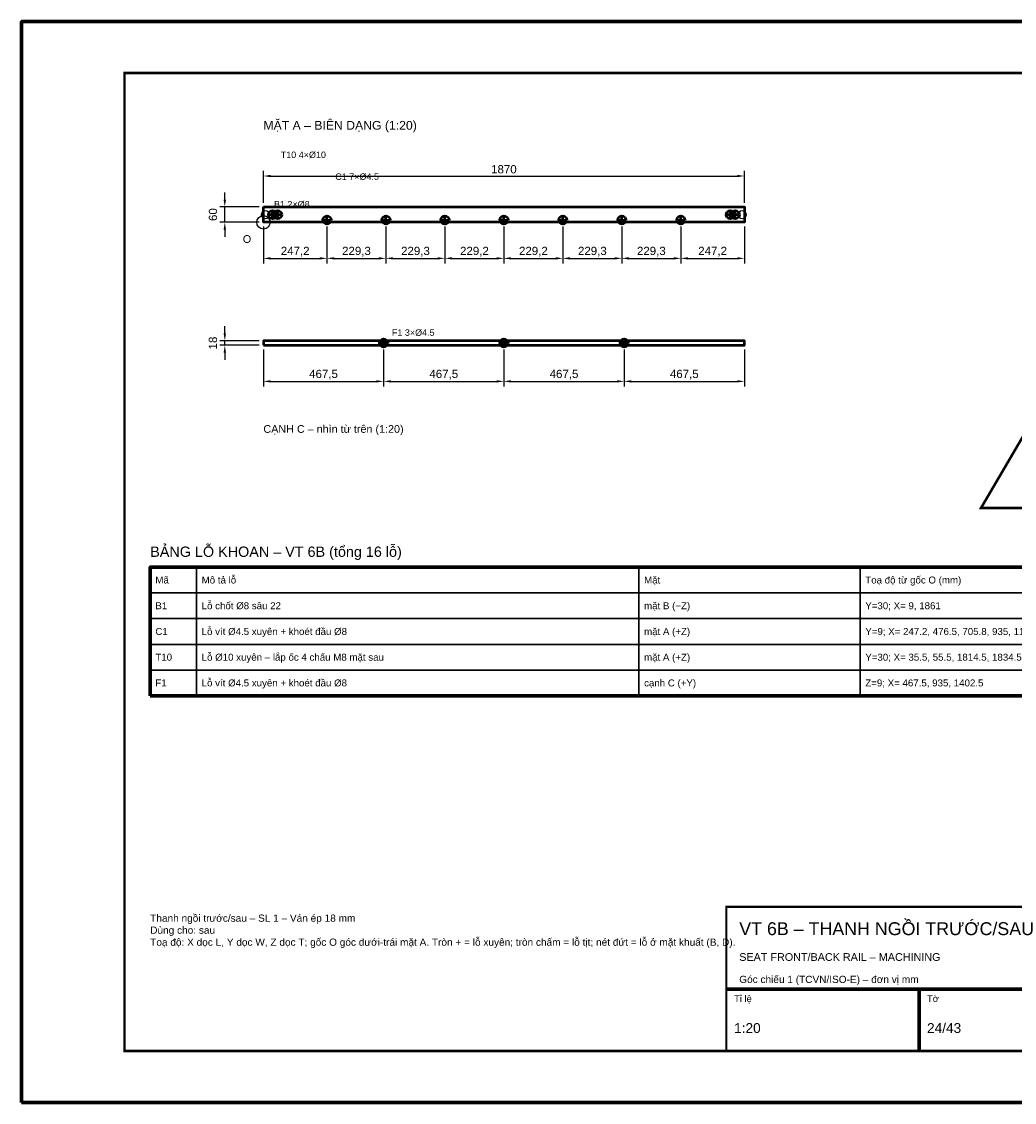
# Model space of a CAD drawing. Header units: millimetres. Extents: x 0 to 2970, y 0 to 2100.
# Tile 1 of 2: x 0 to 1930, y 0 to 2100. Entities that reach past the tile are written whole.
import ezdxf
from ezdxf.enums import TextEntityAlignment as Align

# ---------------------------------------------------------------- set-up
doc = ezdxf.new("R2010")
doc.units = ezdxf.units.MM
doc.header["$LTSCALE"] = 10
for name, color, linetype, lineweight in [('0-KHUNG-BANVE', 7, 'CONTINUOUS', 70), ('1-NET-THAY', 7, 'CONTINUOUS', 50), ('10-PHU-KIEN', 1, 'CONTINUOUS', 25), ('2-NET-KHUAT', 8, 'Continuous', 25), ('3-KICH-THUOC', 1, 'CONTINUOUS', 18), ('6-CHU', 7, 'CONTINUOUS', 25), ('7-BANG-KE', 7, 'CONTINUOUS', 25)]:
    doc.layers.add(name, color=color, linetype=linetype, lineweight=lineweight)
doc.styles.add('VN', font='arial.ttf')
doc.dimstyles.new('A4', dxfattribs={"dimscale": 10, "dimtxt": 1.6, "dimasz": 1.4, "dimexe": 1, "dimexo": 0.8, "dimgap": 0.5, "dimtad": 1, "dimdec": 1, "dimtxsty": 'VN', "dimcen": 2.5, "dimclrd": 1, "dimclre": 1, "dimclrt": 7, "dimazin": 3, "dimtfac": 1, "dimtmove": 0, "dimatfit": 3})

msp = doc.modelspace()

# ---------------------------------------------------------------- linework, layer by layer
at = {"layer": '0-KHUNG-BANVE'}
for p, q in [((1370, 220), (2870, 220)), ((1745, 100), (1745, 220))]:
    msp.add_line(p, q, dxfattribs=at)
for points in [[(0, 0), (2970, 0), (2970, 2100), (0, 2100)], [(250, 790), (2860, 790), (2860, 1040), (250, 1040)]]:
    msp.add_lwpolyline(points, close=True, dxfattribs=at)
for points, const_width in [([(200, 100), (2870, 100), (2870, 2000), (200, 2000)], 5), ([(1370, 100), (2870, 100), (2870, 380), (1370, 380)], 4)]:
    msp.add_lwpolyline(points, close=True, dxfattribs=dict(at, const_width=const_width))
at = {"layer": '1-NET-THAY'}
for p, q in [((479.75, 1725), (495.75, 1725)), ((487.75, 1717), (487.75, 1733)), ((489.75, 1725), (505.75, 1725)), ((497.75, 1717), (497.75, 1733)), ((593.625, 1706.5), (593.625, 1722.5)), ((708.25, 1706.5), (708.25, 1722.5)), ((822.875, 1706.5), (822.875, 1722.5)), ((937.5, 1706.5), (937.5, 1722.5)), ((1052.125, 1706.5), (1052.125, 1722.5)), ((1166.75, 1706.5), (1166.75, 1722.5)), ((1281.375, 1706.5), (1281.375, 1722.5)), ((1369.25, 1725), (1385.25, 1725)), ((1377.25, 1717), (1377.25, 1733)), ((1379.25, 1725), (1395.25, 1725)), ((1387.25, 1717), (1387.25, 1733)), ((585.625, 1714.5), (601.625, 1714.5)), ((700.25, 1714.5), (716.25, 1714.5)), ((814.875, 1714.5), (830.875, 1714.5)), ((929.5, 1714.5), (945.5, 1714.5)), ((1044.125, 1714.5), (1060.125, 1714.5)), ((1158.75, 1714.5), (1174.75, 1714.5)), ((1273.375, 1714.5), (1289.375, 1714.5)), ((695.75, 1475.5), (711.75, 1475.5)), ((703.75, 1467.5), (703.75, 1483.5)), ((929.5, 1475.5), (945.5, 1475.5)), ((937.5, 1467.5), (937.5, 1483.5)), ((1163.25, 1475.5), (1179.25, 1475.5)), ((1171.25, 1467.5), (1171.25, 1483.5))]:
    msp.add_line(p, q, dxfattribs=at)
for points in [[(470, 1740), (1405, 1740), (1405, 1710), (470, 1710)], [(470, 1471), (1405, 1471), (1405, 1480), (470, 1480)]]:
    msp.add_lwpolyline(points, close=True, dxfattribs=at)
for centre in [(487.75, 1725), (497.75, 1725), (593.625, 1714.5), (708.25, 1714.5), (822.875, 1714.5), (937.5, 1714.5), (1052.125, 1714.5), (1166.75, 1714.5), (1281.375, 1714.5), (1377.25, 1725), (1387.25, 1725), (703.75, 1475.5), (937.5, 1475.5), (1171.25, 1475.5)]:
    msp.add_circle(centre, 8, dxfattribs=at)
at = {"layer": '10-PHU-KIEN', "const_width": 5}
msp.add_lwpolyline([(1950, 1300), (1865, 1155), (2035, 1155)], close=True, dxfattribs=at)
at = {"layer": '10-PHU-KIEN'}
msp.add_circle((470, 1710), 13, dxfattribs=at)
at = {"layer": '2-NET-KHUAT'}
for centre in [(474.5, 1725), (1400.5, 1725)]:
    msp.add_circle(centre, 8, dxfattribs=at)
at = {"layer": '7-BANG-KE'}
for points in [[(250, 990), (340, 990), (340, 1040), (250, 1040)], [(340, 990), (1200, 990), (1200, 1040), (340, 1040)], [(1200, 990), (1630, 990), (1630, 1040), (1200, 1040)], [(1630, 990), (2780, 990), (2780, 1040), (1630, 1040)], [(250, 940), (340, 940), (340, 990), (250, 990)], [(340, 940), (1200, 940), (1200, 990), (340, 990)], [(1200, 940), (1630, 940), (1630, 990), (1200, 990)], [(1630, 940), (2780, 940), (2780, 990), (1630, 990)], [(250, 890), (340, 890), (340, 940), (250, 940)], [(340, 890), (1200, 890), (1200, 940), (340, 940)], [(1200, 890), (1630, 890), (1630, 940), (1200, 940)], [(1630, 890), (2780, 890), (2780, 940), (1630, 940)], [(250, 840), (340, 840), (340, 890), (250, 890)], [(340, 840), (1200, 840), (1200, 890), (340, 890)], [(1200, 840), (1630, 840), (1630, 890), (1200, 890)], [(1630, 840), (2780, 840), (2780, 890), (1630, 890)], [(250, 790), (340, 790), (340, 840), (250, 840)], [(340, 790), (1200, 790), (1200, 840), (340, 840)], [(1200, 790), (1630, 790), (1630, 840), (1200, 840)], [(1630, 790), (2780, 790), (2780, 840), (1630, 840)]]:
    msp.add_lwpolyline(points, close=True, dxfattribs=at)

# ---------------------------------------------------------------- texts
at = {"layer": '10-PHU-KIEN', "style": 'VN'}
for s, height, p in [('T10 4×%%c10', 12.5, (503.75, 1835)), ('C1 7×%%c4.5', 12.5, (609.625, 1792.5)), ('B1 2×%%c8', 12.5, (490.5, 1739)), ('O', 15, (430, 1670)), ('F1 3×%%c4.5', 12.5, (719.75, 1489.5))]:
    msp.add_text(s, height=height, dxfattribs=at).set_placement(p)
at = {"layer": '6-CHU', "style": 'VN'}
for s, height, p in [('MẶT A – BIÊN DẠNG (1:20)', 17, (470, 1890)), ('CẠNH C – nhìn từ trên (1:20)', 15, (470, 1301)), ('VT 6B – THANH NGỒI TRƯỚC/SAU', 25, (1395, 325)), ('SEAT FRONT/BACK RAIL – MACHINING', 15, (1395, 275)), ('Góc chiếu 1 (TCVN/ISO-E) – đơn vị mm', 14, (1395, 232)), ('Tỉ lệ', 13, (1385, 195)), ('Tờ', 13, (1760, 195)), ('1:20', 19, (1385, 135)), ('24/43', 19, (1760, 135))]:
    msp.add_text(s, height=height, dxfattribs=at).set_placement(p)
at = {"layer": '6-CHU', "insert": (250, 365), "char_height": 14, "width": 1080, "attachment_point": 1, "style": 'VN'}
msp.add_mtext('Thanh ngồi trước/sau – SL 1 – Ván ép 18 mm\\PDùng cho: sau\\PToạ độ: X dọc L, Y dọc W, Z dọc T; gốc O góc dưới-trái mặt A. Tròn + = lỗ xuyên; tròn chấm = lỗ tịt; nét đứt = lỗ ở mặt khuất (B, D).', dxfattribs=at)
at = {"layer": '7-BANG-KE', "style": 'VN'}
msp.add_text('BẢNG LỖ KHOAN – VT 6B (tổng 16 lỗ)', height=20, dxfattribs=at).set_placement((250, 1060))
for s, p in [('Mã', (260, 1015)), ('Mô tả lỗ', (350, 1015)), ('Mặt', (1210, 1015)), ('Toạ độ từ gốc O (mm)', (1640, 1015)), ('B1', (260, 965)), ('Lỗ chốt %%c8 sâu 22', (350, 965)), ('mặt B (−Z)', (1210, 965)), ('Y=30; X= 9, 1861', (1640, 965)), ('Lỗ vít %%c4.5 xuyên + khoét đầu %%c8', (350, 915)), ('C1', (260, 915)), ('mặt A (+Z)', (1210, 915)), ('Y=9; X= 247.2, 476.5, 705.8, 935, 1164.2, 1393.5, 1622.8', (1640, 915)), ('T10', (260, 865)), ('Lỗ %%c10 xuyên – lắp ốc 4 chấu M8 mặt sau', (350, 865)), ('mặt A (+Z)', (1210, 865)), ('Y=30; X= 35.5, 55.5, 1814.5, 1834.5', (1640, 865)), ('F1', (260, 815)), ('Lỗ vít %%c4.5 xuyên + khoét đầu %%c8', (350, 815)), ('cạnh C (+Y)', (1210, 815)), ('Z=9; X= 467.5, 935, 1402.5', (1640, 815))]:
    msp.add_text(s, height=13.5, dxfattribs=at).set_placement(p, align=Align.MIDDLE_LEFT)

# ---------------------------------------------------------------- dimensions: what is measured, and where the dimension line sits
at = {"layer": '3-KICH-THUOC'}
for base, p1, p2 in [((470, 1800), (470, 1740), (1405, 1740)), ((470, 1640), (470, 1710), (593.6, 1710)), ((593.6, 1640), (593.6, 1710), (708.25, 1710)), ((708.25, 1640), (708.25, 1710), (822.9, 1710)), ((822.9, 1640), (822.9, 1710), (937.5, 1710)), ((937.5, 1640), (937.5, 1710), (1052.1, 1710)), ((1052.1, 1640), (1052.1, 1710), (1166.75, 1710)), ((1166.75, 1640), (1166.75, 1710), (1281.4, 1710)), ((1281.4, 1640), (1281.4, 1710), (1405, 1710)), ((470, 1401), (470, 1471), (703.75, 1471)), ((703.75, 1401), (703.75, 1471), (937.5, 1471)), ((937.5, 1401), (937.5, 1471), (1171.25, 1471)), ((1171.25, 1401), (1171.25, 1471), (1405, 1471))]:
    msp.add_linear_dim(base=base, p1=p1, p2=p2, dimstyle='A4', override={"dimlfac": 2}, dxfattribs=at).render()
for base, p1, p2 in [((395, 1710), (470, 1710), (470, 1740)), ((395, 1471), (470, 1471), (470, 1480))]:
    msp.add_linear_dim(base=base, p1=p1, p2=p2, angle=90, dimstyle='A4', override={"dimlfac": 2}, dxfattribs=at).render()

doc.saveas('drawing.dxf')
